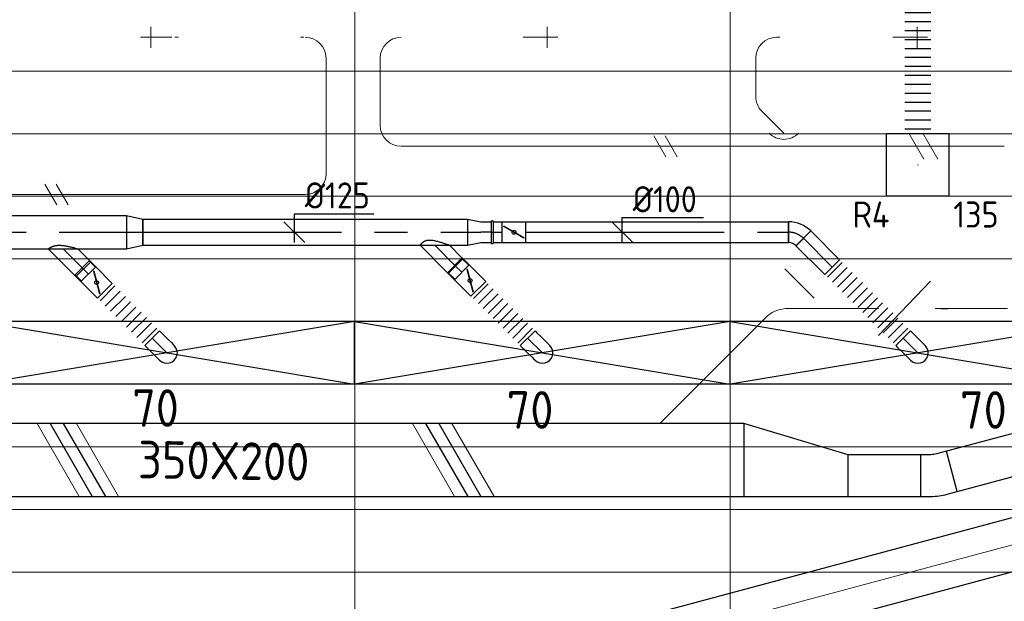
# Model space of a CAD drawing. Header units: millimetres. Extents: x -74135 to 19179, y 5032 to 51848.
# Tile 36 of 55: x -37462 to -32742, y 10509 to 13295. Entities that reach past the tile are written whole.
import ezdxf
from ezdxf.enums import TextEntityAlignment as Align

# ---------------------------------------------------------------- set-up
doc = ezdxf.new("R2010")
doc.units = ezdxf.units.MM
doc.header["$LTSCALE"] = 50
for name, pattern in [('CENTER2', [28.575, 19.05, -3.175, 3.175, -3.175]), ('HIDDEN', [9.525, 6.35, -3.175]), ('STREEPJES', [0.1, 0.05, -0.05])]:
    doc.linetypes.add(name, pattern=pattern)
for name, color, linetype in [('4plfd', 254, 'Continuous'), ('WL570---_RETOUR', 100, 'Continuous'), ('WL570---_RETOUR_HL', 1, 'Continuous'), ('WL570---_TOEVOER', 200, 'Continuous'), ('WL570---_TOEVOER_HL', 1, 'Continuous'), ('WL570---_TOEVOER_RST', 3, 'Continuous'), ('WL570---_TOEVOER_RST_HL', 1, 'Continuous'), ('WM570---_RETOUR_PR', 2, 'Continuous'), ('WM570---_TOEVOER', 2, 'Continuous'), ('WM570---_TOEVOER_PR', 2, 'Continuous'), ('WM570---_TOEVOER_RST_PR', 1, 'Continuous')]:
    doc.layers.add(name, color=color, linetype=linetype)
for name, color, linetype, lineweight in [('WL570---_BESTAAND-HARTLIJN', 161, 'Continuous', 0), ('WL570---_BESTAAND-TOEVOER', 180, 'Continuous', 0), ('WL570---_DEMONTEREN', 10, 'Continuous', 0)]:
    doc.layers.add(name, color=color, linetype=linetype, lineweight=lineweight)
doc.layers.get('WL570---_DEMONTEREN').off()
doc.styles.add('BURO-018', font='ISO96.shx', dxfattribs={"height": 90})
doc.styles.add('BURO-025', font='ISO96.shx', dxfattribs={"height": 125})
doc.styles.add('MAATVOERING', font='ISO')

# ---------------------------------------------------------------- blocks, each defined once
blk = doc.blocks.new('KARH')
for p, q in [((1, 0.5), (0, 0.5)), ((0, -0.5), (1, -0.5))]:
    blk.add_line(p, q)
at = {"invisible_edges": 15}
blk.add_3dface([(0, 0.5), (0, -0.5), (1, -0.5), (1, 0.5)], dxfattribs=at)
blk = doc.blocks.new('VV135020020020005000LG')
blk.add_lwpolyline([(0, -175), (500, -175), (500, 25), (0, 175)], close=True)
at = {"invisible_edges": 15}
blk.add_3dface([(0, -175), (500, -175), (500, 25), (0, 175)], dxfattribs=at)
blk = doc.blocks.new('VBX1601600016025000')
blk.add_lwpolyline([(50, -130), (300, -130), (300, 130), (50, 130)], close=True)
for points in [[(50, 80), (0, 80), (0, -80), (50, -80)], [(300, -80), (350, -80), (350, 80), (300, 80)]]:
    blk.add_lwpolyline(points)
at = {"layer": 'WL570---_BESTAAND-HARTLIJN'}
blk.add_line((300, 0), (350, 0), dxfattribs=at)
at = {"layer": 'WL570---_BESTAAND-TOEVOER'}
blk.add_line((50, -130), (300, 130), dxfattribs=at)
blk = doc.blocks.new('KARO')
for p, q in [((1, 0.5), (0, 0.5)), ((0, -0.5), (1, -0.5))]:
    blk.add_line(p, q)
at = {"invisible_edges": 15}
blk.add_3dface([(0, 0.5), (0, -0.5), (1, -0.5), (1, 0.5)], dxfattribs=at)
at = {"layer": 'WL570---_BESTAAND-HARTLIJN'}
blk.add_line((0, 0), (1, 0), dxfattribs=at)
blk = doc.blocks.new('OBO10000090ZE')
blk.add_lwpolyline([(-50, 0), (50, 0), (50, 100, 1), (-50, 100)], format="xyb", close=True)
at = {"layer": 'WL570---_BESTAAND-HARTLIJN'}
for points in [[(0, 0), (0, 150)], [(-50, 100), (50, 100)]]:
    blk.add_lwpolyline(points, dxfattribs=at)
blk = doc.blocks.new('OBO10000090H')
blk.add_lwpolyline([(50, -100, 0.414214), (-100, 50), (-100, -50, -0.414214), (-50, -100)], format="xyb", close=True)
at = {"invisible_edges": 15}
for points in [[(-91.3, -50.8), (-74, 47.7), (-100, 50), (-100, -50)], [(-82.9, -53), (-48.7, 41), (-74, 47.7), (-91.3, -50.8)], [(-75, -56.7), (-25, 29.9), (-48.7, 41), (-82.9, -53)], [(-67.9, -61.7), (-3.6, 14.9), (-25, 29.9), (-75, -56.7)], [(-61.7, -67.9), (14.9, -3.6), (-3.6, 14.9), (-67.9, -61.7)], [(-56.7, -75), (29.9, -25), (14.9, -3.6), (-61.7, -67.9)], [(-53, -82.9), (41, -48.7), (29.9, -25), (-56.7, -75)], [(-50.8, -91.3), (47.7, -74), (41, -48.7), (-53, -82.9)], [(-50, -100), (50, -100), (47.7, -74), (-50.8, -91.3)]]:
    blk.add_3dface(points, dxfattribs=at)
at = {"layer": 'WL570---_BESTAAND-HARTLIJN'}
blk.add_arc((-100, -100), 100, 0, 90, dxfattribs=at)
blk = doc.blocks.new('OBO10000090L')
blk.add_lwpolyline([(50, 0, 0.414214), (-100, 150), (-100, 50, -0.414214), (-50, 0)], format="xyb", close=True)
at = {"invisible_edges": 15}
for points in [[(-91.3, 49.2), (-74, 147.7), (-100, 150), (-100, 50)], [(-82.9, 47), (-48.7, 141), (-74, 147.7), (-91.3, 49.2)], [(-75, 43.3), (-25, 129.9), (-48.7, 141), (-82.9, 47)], [(-67.9, 38.3), (-3.6, 114.9), (-25, 129.9), (-75, 43.3)], [(-61.7, 32.1), (14.9, 96.4), (-3.6, 114.9), (-67.9, 38.3)], [(-56.7, 25), (29.9, 75), (14.9, 96.4), (-61.7, 32.1)], [(-53, 17.1), (41, 51.3), (29.9, 75), (-56.7, 25)], [(-50.8, 8.7), (47.7, 26), (41, 51.3), (-53, 17.1)], [(-50, 0), (50, 0), (47.7, 26), (-50.8, 8.7)]]:
    blk.add_3dface(points, dxfattribs=at)
at = {"layer": 'WL570---_BESTAAND-HARTLIJN'}
blk.add_arc((-100, 0), 100, 0, 90, dxfattribs=at)
blk = doc.blocks.new('OSV1251000460G')
blk.add_lwpolyline([(0, -62.5), (46.7, -50), (46.7, 50), (0, 62.5)], close=True)
at = {"layer": 'WL570---_BESTAAND-HARTLIJN'}
blk.add_line((0, 0), (46.7, 0), dxfattribs=at)
blk = doc.blocks.new('OZA1250100045L')
blk.add_lwpolyline([(-70.7, 0), (-106.1, 35.4), (-35.4, 106.1), (70.7, 0)])
at = {"layer": 'WL570---_BESTAAND-HARTLIJN'}
blk.add_line((0, 0), (-70.7, 70.7), dxfattribs=at)
at = {"layer": 'WL570---_BESTAAND-TOEVOER'}
blk.add_arc((0, 70.7), 100, 225, 315, dxfattribs=at)
blk = doc.blocks.new('OBO10000045H')
blk.add_lwpolyline([(50, -41.4, 0.198912), (6.1, 64.6), (-64.6, -6.1, -0.198912), (-50, -41.4)], format="xyb", close=True)
at = {"invisible_edges": 15}
for points in [[(-61.7, -9.3), (14.9, 55), (6.1, 64.6), (-64.6, -6.1)], [(-59, -12.7), (22.9, 44.6), (14.9, 55), (-61.7, -9.3)], [(-56.7, -16.4), (29.9, 33.6), (22.9, 44.6), (-59, -12.7)], [(-54.7, -20.3), (35.9, 22), (29.9, 33.6), (-56.7, -16.4)], [(-53, -24.3), (41, 9.9), (35.9, 22), (-54.7, -20.3)], [(-51.7, -28.5), (44.9, -2.6), (41, 9.9), (-53, -24.3)], [(-50.8, -32.7), (47.7, -15.4), (44.9, -2.6), (-51.7, -28.5)], [(-50.2, -37.1), (49.4, -28.3), (47.7, -15.4), (-50.8, -32.7)], [(-50, -41.4), (50, -41.4), (49.4, -28.3), (-50.2, -37.1)]]:
    blk.add_3dface(points, dxfattribs=at)
at = {"layer": 'WL570---_BESTAAND-HARTLIJN'}
blk.add_arc((-100, -41.4), 100, 0, 45, dxfattribs=at)
blk = doc.blocks.new('OAF16000045R')
blk.add_line((-163.1, 0), (163.1, 0))
blk.add_lwpolyline([(-113.1, 0), (35.4, 148.5), (148.5, 35.4), (113.1, 0)])
at = {"layer": 'WL570---_BESTAAND-HARTLIJN'}
blk.add_line((91.9, 91.9), (0, 0), dxfattribs=at)
blk = doc.blocks.new('OSV1601250650G')
blk.add_lwpolyline([(0, -80), (65.3, -62.5), (65.3, 62.5), (0, 80)], close=True)
at = {"layer": 'WL570---_BESTAAND-HARTLIJN'}
blk.add_line((0, 0), (65.3, 0), dxfattribs=at)
blk = doc.blocks.new('VBO20020000050151-100')
blk.add_lwpolyline([(-100, -76.3), (100, -76.3), (100, -26.3, 0.065543), (89.8, 51.3), (76.8, 99.6), (-116.3, 47.8), (-103.4, -0.4, -0.065543), (-100, -26.3)], format="xyb", close=True)
blk = doc.blocks.new('OBO16000045H')
blk.add_lwpolyline([(80, -66.3, 0.198912), (9.7, 103.4), (-103.4, -9.7, -0.198912), (-80, -66.3)], format="xyb", close=True)
at = {"invisible_edges": 15}
for points in [[(-98.7, -14.9), (23.9, 88), (9.7, 103.4), (-103.4, -9.7)], [(-94.5, -20.4), (36.6, 71.4), (23.9, 88), (-98.7, -14.9)], [(-90.7, -26.3), (47.8, 53.7), (36.6, 71.4), (-94.5, -20.4)], [(-87.5, -32.5), (57.5, 35.2), (47.8, 53.7), (-90.7, -26.3)], [(-84.8, -38.9), (65.5, 15.8), (57.5, 35.2), (-87.5, -32.5)], [(-82.7, -45.6), (71.8, -4.2), (65.5, 15.8), (-84.8, -38.9)], [(-81.2, -52.4), (76.4, -24.6), (71.8, -4.2), (-82.7, -45.6)], [(-80.3, -59.3), (79.1, -45.4), (76.4, -24.6), (-81.2, -52.4)], [(-80, -66.3), (80, -66.3), (79.1, -45.4), (-80.3, -59.3)]]:
    blk.add_3dface(points, dxfattribs=at)
at = {"layer": 'WL570---_BESTAAND-HARTLIJN'}
blk.add_arc((-160, -66.3), 160, 0, 45, dxfattribs=at)
blk = doc.blocks.new('UISO')
for p, q in [((0, 0.18), (1, 0.757)), ((0, 0), (1, 0.577))]:
    blk.add_line(p, q)
at = {"layer": 'WL570---_BESTAAND-TOEVOER'}
for p, q in [((0, 0.36), (1, 0.937)), ((0, -0.18), (1, 0.397))]:
    blk.add_line(p, q, dxfattribs=at)
blk = doc.blocks.new('*U228')
at = {"color": 0, "ltscale": 10}
for p, q in [((900, 150, -2700), (-900, 150, -2700)), ((-900, -150, -2700), (-900, 150, -2700)), ((900, -150, -2700), (900, 150, -2700)), ((900, -150, -2700), (-900, -150, -2700))]:
    blk.add_line(p, q, dxfattribs=at)
at = {"layer": 'WL570---_TOEVOER_RST_HL', "linetype": 'CENTER2'}
blk.add_circle((0, 0, -2700), 0.075, dxfattribs=at)
at = {"layer": 'WL570---_TOEVOER_RST', "color": 1, "style": 'BURO-018'}
for tag in ['MC', 'Q']:
    blk.add_attdef(tag, text='', height=180, dxfattribs=at).set_placement((0, 0), align=Align.MIDDLE)
at = {"layer": 'WM570---_TOEVOER_RST_PR', "color": 1, "style": 'BURO-018'}
blk.add_attdef('POSNR', text='', height=180, dxfattribs=at).set_placement((0, 0), align=Align.MIDDLE)
blk = doc.blocks.new('*U229')
at = {"color": 0, "ltscale": 10}
for p, q in [((0, 80, -2700), (32.1, 80, -2700)), ((32.1, 80, -2700), (32.1, -63.2, -2700))]:
    blk.add_line(p, q, dxfattribs=at)
at = {"color": 9, "linetype": 'STREEPJES', "ltscale": 10}
for p in [(0, -80, -2700), (32.1, -63.2, -2700)]:
    blk.add_line(p, (32.1, -80, -2700), dxfattribs=at)
at = {"color": 0, "ltscale": 10}
blk.add_ellipse((0, 44, -2700), major_axis=(0, 36), ratio=0.4, start_param=0, end_param=0.475882, dxfattribs=at)
at = {"color": 9, "linetype": 'STREEPJES', "ltscale": 10}
blk.add_ellipse((0, -44, -2700), major_axis=(0, -36), ratio=0.4, start_param=5.807303, end_param=6.759068, dxfattribs=at)
at = {"layer": 'WL570---_TOEVOER_HL', "linetype": 'CENTER2'}
blk.add_line((0, 0, -2700), (32.1, 0, -2700), dxfattribs=at)
at = {"layer": 'WM570---_TOEVOER_PR', "color": 1, "style": 'BURO-018'}
blk.add_attdef('POSNR', text='', height=180, dxfattribs=at).set_placement((0, 0), align=Align.MIDDLE)
blk = doc.blocks.new('*U230')
at = {"color": 0, "ltscale": 10}
for p, q in [((900, 150, -2700), (-900, 150, -2700)), ((-900, -150, -2700), (-900, 150, -2700)), ((900, -150, -2700), (900, 150, -2700)), ((900, -150, -2700), (-900, -150, -2700))]:
    blk.add_line(p, q, dxfattribs=at)
at = {"layer": 'WL570---_TOEVOER_RST_HL', "linetype": 'CENTER2'}
blk.add_circle((0, 0, -2700), 0.075, dxfattribs=at)
at = {"layer": 'WL570---_TOEVOER_RST', "color": 1, "style": 'BURO-018'}
for tag in ['MC', 'Q']:
    blk.add_attdef(tag, text='', height=180, dxfattribs=at).set_placement((0, 0), align=Align.MIDDLE)
at = {"layer": 'WM570---_TOEVOER_RST_PR', "color": 1, "style": 'BURO-018'}
blk.add_attdef('POSNR', text='', height=180, dxfattribs=at).set_placement((0, 0), align=Align.MIDDLE)
blk = doc.blocks.new('Groep-46')
at = {"color": 8, "linetype": 'Continuous', "lineweight": 13}
for p, q in [((-73154.9, 12699.1), (-22154.9, 12699.1)), ((-73154.9, 12399.1), (-22154.9, 12399.1)), ((-73154.9, 12099.1), (-22154.9, 12099.1))]:
    blk.add_line(p, q, dxfattribs=at)
blk = doc.blocks.new('Groep-53')
at = {"color": 8, "linetype": 'Continuous', "lineweight": 13}
for p, q in [((-36854.9, 18999.1), (-36854.9, 7515.9)), ((-35054.9, 18999.1), (-35054.9, 7851)), ((-72854.9, 11799.1), (-22392.8, 11799.1)), ((-72188.2, 11499.1), (-23121.3, 11499.1)), ((-71473.3, 11199.1), (-23841, 11199.1)), ((-70711.8, 10899.1), (-24597.7, 10899.1)), ((-69854.9, 10599.1), (-25389.2, 10599.1)), ((-69080.3, 10299.1), (-26229.6, 10299.1))]:
    blk.add_line(p, q, dxfattribs=at)
at = {"color": 8, "linetype": 'Continuous', "lineweight": 13, "flags": 128}
blk.add_lwpolyline([(-22004.9, 19149), (-22004.9, 11828, -0.208473), (-73205.8, 11785.1), (-73304.9, 11828.1)], format="xyb", dxfattribs=at)
at = {"color": 8, "linetype": 'Continuous', "lineweight": 13}
blk.add_arc((-47654.8, 70538.1), 63940.9, 246.496301, 293.503386, dxfattribs=at)
at = {"color": 8}
blk.add_blockref('Groep-46', (0, 0), dxfattribs=at)
blk = doc.blocks.new('Block plafond 4e verd')
at = {"layer": '4plfd'}
blk.add_blockref('Groep-53', (73304.912, -19149.14), dxfattribs=at)
blk = doc.blocks.new('*U580')
at = {"color": 0, "ltscale": 10}
for p, q in [((150, 150, -150), (-150, 150, -150)), ((-150, -150, -150), (-150, 150, -150)), ((150, -150, -150), (150, 150, -150)), ((150, -150, -150), (-150, -150, -150))]:
    blk.add_line(p, q, dxfattribs=at)
at = {"layer": 'WL570---_RETOUR_HL', "linetype": 'CENTER2'}
blk.add_circle((0, 0, -150), 0.075, dxfattribs=at)
at = {"layer": 'WL570---_RETOUR', "color": 2, "style": 'BURO-025'}
for tag in ['MC', 'Q']:
    blk.add_attdef(tag, text='', height=125, dxfattribs=at).set_placement((0, 0), align=Align.MIDDLE)
at = {"layer": 'WM570---_RETOUR_PR', "color": 2, "style": 'BURO-025'}
blk.add_attdef('POSNR', text='', height=125, dxfattribs=at).set_placement((0, 0), align=Align.MIDDLE)
blk = doc.blocks.new('*U668')
at = {"color": 0, "ltscale": 10}
for p, q in [((-100, 50, -2700), (-86.8, 50, -2700)), ((-100, -50, -2700), (-100, 50, -2700)), ((-86.8, 50, -2700), (-61.4, 50, -2700)), ((-61.4, 50, -2700), (-38.6, 50, -2700)), ((-38.6, 50, -2700), (-20, 50, -2700)), ((-20, 50, -2700), (-6.8, 50, -2700)), ((-6.8, 50, -2700), (0, 50, -2700)), ((-100, -50, -2700), (-86.8, -50, -2700)), ((-86.8, -50, -2700), (-61.4, -50, -2700)), ((-61.4, -50, -2700), (-38.6, -50, -2700)), ((-38.6, -50, -2700), (-20, -50, -2700)), ((-20, -50, -2700), (-6.8, -50, -2700)), ((-6.8, -50, -2700), (0, -50, -2700))]:
    blk.add_line(p, q, dxfattribs=at)
blk.add_arc((0, 0, -2700), 50, 270, 90, dxfattribs=at)
at = {"layer": 'WL570---_TOEVOER_HL', "linetype": 'CENTER2'}
blk.add_line((-100, 0, -2700), (0, 0, -2700), dxfattribs=at)
at = {"layer": 'WM570---_TOEVOER_PR', "color": 2, "style": 'BURO-025'}
blk.add_attdef('POSNR', text='', height=125, dxfattribs=at).set_placement((0, 0), align=Align.MIDDLE)
blk = doc.blocks.new('*U703')
at = {"color": 0, "ltscale": 10}
for p, q in [((0, 80, -2700), (1750.3, 80, -2700)), ((0, -80, -2700), (0, 80, -2700)), ((1750.3, 80, -2700), (1750.3, -80, -2700)), ((0, -80, -2700), (1750.3, -80, -2700))]:
    blk.add_line(p, q, dxfattribs=at)
at = {"layer": 'WL570---_TOEVOER_HL', "linetype": 'CENTER2'}
blk.add_line((0, 0, -2700), (1750.3, 0, -2700), dxfattribs=at)
at = {"layer": 'WM570---_TOEVOER_PR', "color": 2, "style": 'BURO-025'}
blk.add_attdef('POSNR', text='', height=125, dxfattribs=at).set_placement((0, 0), align=Align.MIDDLE)
blk = doc.blocks.new('*U704')
at = {"color": 0, "ltscale": 10}
for p, q in [((0, 80, -2700), (78.2, 62.5, -2700)), ((0, 80, -2700), (0, -80, -2700)), ((78.2, 62.5, -2700), (78.2, -62.5, -2700)), ((0, -80, -2700), (78.2, -62.5, -2700))]:
    blk.add_line(p, q, dxfattribs=at)
at = {"layer": 'WL570---_TOEVOER_HL', "linetype": 'CENTER2'}
blk.add_line((0, 0, -2700), (78.2, 0, -2700), dxfattribs=at)
for centre in [(0, 0, -2700), (78.2, 0, -2700)]:
    blk.add_circle(centre, 0.075, dxfattribs=at)
at = {"layer": 'WM570---_TOEVOER_PR', "color": 2, "style": 'BURO-025'}
blk.add_attdef('POSNR', text='', height=125, dxfattribs=at).set_placement((0, 0), align=Align.MIDDLE)
blk = doc.blocks.new('*U705')
at = {"color": 0, "ltscale": 10}
for p, q in [((0, 62.5, -2700), (1556.5, 62.5, -2700)), ((0, -62.5, -2700), (0, 62.5, -2700)), ((1556.5, 62.5, -2700), (1556.5, -62.5, -2700)), ((0, -62.5, -2700), (1556.5, -62.5, -2700))]:
    blk.add_line(p, q, dxfattribs=at)
at = {"layer": 'WL570---_TOEVOER_HL', "linetype": 'CENTER2'}
blk.add_line((0, 0, -2700), (1556.5, 0, -2700), dxfattribs=at)
at = {"layer": 'WM570---_TOEVOER_PR', "color": 2, "style": 'BURO-025'}
blk.add_attdef('POSNR', text='', height=125, dxfattribs=at).set_placement((0, 0), align=Align.MIDDLE)
blk = doc.blocks.new('*U706')
at = {"color": 0, "ltscale": 10}
for p, q in [((0, 70.7, -2700), (61, 131.7, -2700)), ((61, 131.7, -2700), (131.7, 61, -2700)), ((0, -70.7, -2700), (131.7, 61, -2700))]:
    blk.add_line(p, q, dxfattribs=at)
blk.add_spline([(-0.2, -70.6, -2700), (-0.8, -70.1, -2700), (-1.8, -69.3, -2700), (-3.2, -68.2, -2700), (-4.9, -66.7, -2700), (-6.9, -64.9, -2700), (-9.2, -62.8, -2700), (-11.6, -60.3, -2700), (-14.1, -57.4, -2700), (-16.6, -54, -2700), (-19, -50.2, -2700), (-21.2, -45.7, -2700), (-23, -40.7, -2700), (-24.2, -35, -2700), (-24.9, -28.5, -2700), (-24.9, -21.3, -2700), (-24.2, -13.5, -2700), (-23, -5.2, -2700), (-21.2, 3.4, -2700), (-19, 12.1, -2700), (-16.6, 20.8, -2700), (-14.1, 29.2, -2700), (-11.6, 37.1, -2700), (-9.2, 44.5, -2700), (-6.9, 51.1, -2700), (-4.9, 56.9, -2700), (-3.2, 61.8, -2700), (-1.8, 65.6, -2700), (-0.8, 68.4, -2700), (-0.2, 70.1, -2700), (0, 70.7, -2700)], degree=3, dxfattribs=at)
at = {"layer": 'WL570---_TOEVOER_HL', "linetype": 'CENTER2'}
blk.add_line((0, 0, -2700), (96.3, 96.3, -2700), dxfattribs=at)
at = {"layer": 'WM570---_TOEVOER_PR', "color": 2, "style": 'BURO-025'}
blk.add_attdef('POSNR', text='', height=125, dxfattribs=at).set_placement((0, 0), align=Align.MIDDLE)
blk = doc.blocks.new('*U707')
at = {"color": 0, "ltscale": 10}
for p, q in [((0, 50, -2700), (47, 50, -2700)), ((47, 50, -2700), (47, -50, -2700)), ((0, -50, -2700), (47, -50, -2700))]:
    blk.add_line(p, q, dxfattribs=at)
at = {"layer": 'WL570---_TOEVOER_HL', "linetype": 'CENTER2'}
blk.add_line((0, 0, -2700), (47, 0, -2700), dxfattribs=at)
at = {"layer": 'WM570---_TOEVOER_PR', "color": 2, "style": 'BURO-025'}
blk.add_attdef('POSNR', text='', height=125, dxfattribs=at).set_placement((0, 0), align=Align.MIDDLE)
blk = doc.blocks.new('*U708')
at = {"ltscale": 10}
for p, q in [((-55.9, 50, -2700), (55.8, 50, -2700)), ((-55.9, -50, -2700), (-55.9, 50, -2700)), ((55.8, 50, -2700), (55.8, -50, -2700)), ((55.8, 47.5, -2700), (98.4, 47.5, -2700)), ((98.4, 47.5, -2700), (98.4, -47.5, -2700)), ((-48.9, 27.1, -2700), (-47.9, 28.8, -2700)), ((47.9, -28.8, -2700), (-48.9, 27.1, -2700)), ((48.9, -27.1, -2700), (-47.9, 28.8, -2700)), ((47.9, -28.8, -2700), (48.9, -27.1, -2700)), ((-55.9, -50, -2700), (55.8, -50, -2700)), ((55.8, -47.5, -2700), (98.4, -47.5, -2700))]:
    blk.add_line(p, q, dxfattribs=at)
blk.add_circle((0, 0, -2700), 9.31, dxfattribs=at)
at = {"layer": 'WL570---_TOEVOER', "color": 2, "style": 'BURO-025'}
blk.add_attdef('I', text='', height=125, dxfattribs=at).set_placement((0, 0), align=Align.MIDDLE)
at = {"layer": 'WM570---_TOEVOER_PR', "color": 2, "style": 'BURO-025'}
blk.add_attdef('POSNR', text='', height=125, dxfattribs=at).set_placement((0, 0), align=Align.MIDDLE)
blk = doc.blocks.new('*U709')
at = {"color": 0, "ltscale": 10}
for p, q in [((0, 50, -2700), (0, -50, -2700)), ((16.7, 50, -2700), (16.7, -50, -2700)), ((50.1, 50, -2700), (50.1, -50, -2700)), ((83.5, 50, -2700), (83.5, -50, -2700)), ((117, 50, -2700), (117, -50, -2700)), ((150.4, 50, -2700), (150.4, -50, -2700)), ((183.8, 50, -2700), (183.8, -50, -2700)), ((217.2, 50, -2700), (217.2, -50, -2700)), ((250.6, 50, -2700), (250.6, -50, -2700)), ((284, 50, -2700), (284, -50, -2700)), ((317.5, 50, -2700), (317.5, -50, -2700)), ((334.2, 50, -2700), (334.2, -50, -2700))]:
    blk.add_line(p, q, dxfattribs=at)
at = {"layer": 'WM570---_TOEVOER_PR', "color": 2, "style": 'BURO-025'}
blk.add_attdef('POSNR', text='', height=125, dxfattribs=at).set_placement((0, 0), align=Align.MIDDLE)
blk = doc.blocks.new('*U710')
at = {"color": 0, "ltscale": 10}
for p, q in [((0, 70.7, -2700), (62.1, 132.8, -2700)), ((62.1, 132.8, -2700), (132.8, 62.1, -2700)), ((0, -70.7, -2700), (132.8, 62.1, -2700))]:
    blk.add_line(p, q, dxfattribs=at)
blk.add_spline([(-0.2, -70.5, -2700), (-0.6, -69.9, -2700), (-1.4, -68.9, -2700), (-2.5, -67.4, -2700), (-3.8, -65.6, -2700), (-5.3, -63.3, -2700), (-6.9, -60.6, -2700), (-8.7, -57.4, -2700), (-10.5, -53.7, -2700), (-12.2, -49.6, -2700), (-13.8, -44.9, -2700), (-15.2, -39.7, -2700), (-16.3, -34, -2700), (-17.1, -27.8, -2700), (-17.5, -21.1, -2700), (-17.5, -13.9, -2700), (-17.1, -6.4, -2700), (-16.3, 1.4, -2700), (-15.2, 9.4, -2700), (-13.8, 17.4, -2700), (-12.2, 25.2, -2700), (-10.5, 32.8, -2700), (-8.7, 40, -2700), (-6.9, 46.7, -2700), (-5.3, 52.8, -2700), (-3.8, 58.1, -2700), (-2.5, 62.5, -2700), (-1.4, 66.1, -2700), (-0.6, 68.6, -2700), (-0.2, 70.2, -2700), (0, 70.7, -2700)], degree=3, dxfattribs=at)
at = {"layer": 'WL570---_TOEVOER_HL', "linetype": 'CENTER2'}
blk.add_line((0, 0, -2700), (97.4, 97.4, -2700), dxfattribs=at)
at = {"layer": 'WM570---_TOEVOER_PR', "color": 2, "style": 'BURO-025'}
blk.add_attdef('POSNR', text='', height=125, dxfattribs=at).set_placement((0, 0), align=Align.MIDDLE)
blk = doc.blocks.new('*U711')
at = {"color": 0, "ltscale": 10}
for p, q in [((0, 50, -2700), (33.8, 50, -2700)), ((33.8, 50, -2700), (33.8, -50, -2700)), ((0, -50, -2700), (33.8, -50, -2700))]:
    blk.add_line(p, q, dxfattribs=at)
at = {"layer": 'WL570---_TOEVOER_HL', "linetype": 'CENTER2'}
blk.add_line((0, 0, -2700), (33.8, 0, -2700), dxfattribs=at)
at = {"layer": 'WM570---_TOEVOER_PR', "color": 2, "style": 'BURO-025'}
blk.add_attdef('POSNR', text='', height=125, dxfattribs=at).set_placement((0, 0), align=Align.MIDDLE)
blk = doc.blocks.new('*U712')
at = {"ltscale": 10}
for p, q in [((-55.9, 50, -2700), (55.8, 50, -2700)), ((-55.9, -50, -2700), (-55.9, 50, -2700)), ((55.8, 50, -2700), (55.8, -50, -2700)), ((55.8, 47.5, -2700), (98.4, 47.5, -2700)), ((98.4, 47.5, -2700), (98.4, -47.5, -2700)), ((-48.9, 27.1, -2700), (-47.9, 28.8, -2700)), ((47.9, -28.8, -2700), (-48.9, 27.1, -2700)), ((48.9, -27.1, -2700), (-47.9, 28.8, -2700)), ((47.9, -28.8, -2700), (48.9, -27.1, -2700)), ((-55.9, -50, -2700), (55.8, -50, -2700)), ((55.8, -47.5, -2700), (98.4, -47.5, -2700))]:
    blk.add_line(p, q, dxfattribs=at)
blk.add_circle((0, 0, -2700), 9.31, dxfattribs=at)
at = {"layer": 'WL570---_TOEVOER', "color": 2, "style": 'BURO-025'}
blk.add_attdef('I', text='', height=125, dxfattribs=at).set_placement((0, 0), align=Align.MIDDLE)
at = {"layer": 'WM570---_TOEVOER_PR', "color": 2, "style": 'BURO-025'}
blk.add_attdef('POSNR', text='', height=125, dxfattribs=at).set_placement((0, 0), align=Align.MIDDLE)
blk = doc.blocks.new('*U713')
at = {"color": 0, "ltscale": 10}
for p, q in [((0, 50, -2700), (0, -50, -2700)), ((17.8, 50, -2700), (17.8, -50, -2700)), ((53.5, 50, -2700), (53.5, -50, -2700)), ((89.2, 50, -2700), (89.2, -50, -2700)), ((124.8, 50, -2700), (124.8, -50, -2700)), ((160.5, 50, -2700), (160.5, -50, -2700)), ((196.2, 50, -2700), (196.2, -50, -2700)), ((231.8, 50, -2700), (231.8, -50, -2700)), ((267.5, 50, -2700), (267.5, -50, -2700)), ((303.2, 50, -2700), (303.2, -50, -2700)), ((321, 50, -2700), (321, -50, -2700))]:
    blk.add_line(p, q, dxfattribs=at)
at = {"layer": 'WM570---_TOEVOER_PR', "color": 2, "style": 'BURO-025'}
blk.add_attdef('POSNR', text='', height=125, dxfattribs=at).set_placement((0, 0), align=Align.MIDDLE)
blk = doc.blocks.new('*U718')
at = {"color": 0, "ltscale": 10}
for p, q in [((-41.4, -50, -2700), (-41.4, 50, -2700)), ((64.6, 6.1, -2700), (-6.1, -64.6, -2700))]:
    blk.add_line(p, q, dxfattribs=at)
for radius in [149.9, 49.9]:
    blk.add_arc((-41.4, -99.9, -2700), radius, 45, 90, dxfattribs=at)
at = {"layer": 'WL570---_TOEVOER_HL', "linetype": 'CENTER2'}
blk.add_arc((-41.4, -99.9, -2700), 99.9, 45, 90, dxfattribs=at)
at = {"layer": 'WM570---_TOEVOER_PR', "color": 2, "style": 'BURO-025'}
blk.add_attdef('POSNR', text='', height=125, dxfattribs=at).set_placement((0, 0), align=Align.MIDDLE)
blk = doc.blocks.new('*U719')
at = {"color": 0, "ltscale": 10}
for p, q in [((0, 50, -2700), (195.7, 50, -2700)), ((0, -50, -2700), (0, 50, -2700)), ((195.7, 50, -2700), (195.7, -50, -2700)), ((0, -50, -2700), (195.7, -50, -2700))]:
    blk.add_line(p, q, dxfattribs=at)
at = {"layer": 'WL570---_TOEVOER_HL', "linetype": 'CENTER2'}
blk.add_line((0, 0, -2700), (195.7, 0, -2700), dxfattribs=at)
at = {"layer": 'WM570---_TOEVOER_PR', "color": 2, "style": 'BURO-025'}
blk.add_attdef('POSNR', text='', height=125, dxfattribs=at).set_placement((0, 0), align=Align.MIDDLE)
blk = doc.blocks.new('*U720')
at = {"color": 0, "ltscale": 10}
for p, q in [((0, 50, -2700), (0, -50, -2700)), ((17.2, 50, -2700), (17.2, -50, -2700)), ((51.5, 50, -2700), (51.5, -50, -2700)), ((85.8, 50, -2700), (85.8, -50, -2700)), ((120.1, 50, -2700), (120.1, -50, -2700)), ((154.4, 50, -2700), (154.4, -50, -2700)), ((188.7, 50, -2700), (188.7, -50, -2700)), ((223, 50, -2700), (223, -50, -2700)), ((257.3, 50, -2700), (257.3, -50, -2700)), ((291.6, 50, -2700), (291.6, -50, -2700)), ((325.9, 50, -2700), (325.9, -50, -2700)), ((360.2, 50, -2700), (360.2, -50, -2700)), ((394.5, 50, -2700), (394.5, -50, -2700)), ((428.9, 50, -2700), (428.9, -50, -2700)), ((463.2, 50, -2700), (463.2, -50, -2700)), ((480.3, 50, -2700), (480.3, -50, -2700))]:
    blk.add_line(p, q, dxfattribs=at)
at = {"layer": 'WM570---_TOEVOER_PR', "color": 2, "style": 'BURO-025'}
blk.add_attdef('POSNR', text='', height=125, dxfattribs=at).set_placement((0, 0), align=Align.MIDDLE)
blk = doc.blocks.new('*U721')
at = {"color": 0, "ltscale": 10}
for p, q in [((0, 50, -2700), (43.3, 50, -2700)), ((0, -50, -2700), (43.3, -50, -2700))]:
    blk.add_line(p, q, dxfattribs=at)
at = {"layer": 'WL570---_TOEVOER_HL', "linetype": 'CENTER2'}
blk.add_line((0, 0, -2700), (43.3, 0, -2700), dxfattribs=at)
at = {"layer": 'WM570---_TOEVOER_PR', "color": 2, "style": 'BURO-025'}
blk.add_attdef('POSNR', text='', height=125, dxfattribs=at).set_placement((0, 0), align=Align.MIDDLE)
blk = doc.blocks.new('*U722')
at = {"color": 0, "ltscale": 10}
for p, q in [((-5, 54, -2700), (5, 54, -2700)), ((-5, 54, -2700), (-5, -54, -2700)), ((-5, 54, -2700), (-5, -54, -2700)), ((5, 54, -2700), (5, -54, -2700)), ((5, 54, -2700), (5, -54, -2700)), ((-5, -54, -2700), (5, -54, -2700))]:
    blk.add_line(p, q, dxfattribs=at)
at = {"layer": 'WL570---_TOEVOER_HL', "linetype": 'CENTER2'}
blk.add_line((-5, 0, -2700), (5, 0, -2700), dxfattribs=at)
at = {"layer": 'WM570---_TOEVOER_PR', "color": 2, "style": 'BURO-025'}
blk.add_attdef('POSNR', text='', height=125, dxfattribs=at).set_placement((0, 0), align=Align.MIDDLE)
blk = doc.blocks.new('*U723')
at = {"color": 0, "ltscale": 10}
for p, q in [((0, 62.5, -2700), (64.18, 50, -2700)), ((0, 62.5, -2700), (0, -62.5, -2700)), ((64.18, 50, -2700), (114.18, 50, -2700)), ((0, -62.5, -2700), (64.18, -50, -2700)), ((64.18, -50, -2700), (114.18, -50, -2700))]:
    blk.add_line(p, q, dxfattribs=at)
at = {"layer": 'WL570---_TOEVOER_HL', "linetype": 'CENTER2'}
for p in [(0, 0, -2700), (114.18, 0, -2700)]:
    blk.add_line(p, (64.18, 0, -2700), dxfattribs=at)
blk.add_circle((0, 0, -2700), 0.075, dxfattribs=at)
at = {"layer": 'WM570---_TOEVOER_PR', "color": 2, "style": 'BURO-025'}
blk.add_attdef('POSNR', text='', height=125, dxfattribs=at).set_placement((0, 0), align=Align.MIDDLE)
blk = doc.blocks.new('*U724')
at = {"ltscale": 10}
for p, q in [((-55.8, 50, -2700), (55.8, 50, -2700)), ((-55.8, -50, -2700), (-55.8, 50, -2700)), ((55.8, 50, -2700), (55.8, -50, -2700)), ((-48.9, 27.1, -2700), (-47.9, 28.8, -2700)), ((47.9, -28.8, -2700), (-48.9, 27.1, -2700)), ((48.9, -27.1, -2700), (-47.9, 28.8, -2700)), ((47.9, -28.8, -2700), (48.9, -27.1, -2700)), ((-55.8, -50, -2700), (55.8, -50, -2700))]:
    blk.add_line(p, q, dxfattribs=at)
blk.add_circle((0, 0, -2700), 9.31, dxfattribs=at)
at = {"layer": 'WL570---_TOEVOER', "color": 2, "style": 'BURO-025'}
blk.add_attdef('I', text='', height=125, dxfattribs=at).set_placement((0, 0), align=Align.MIDDLE)
at = {"layer": 'WM570---_TOEVOER_PR', "color": 2, "style": 'BURO-025'}
blk.add_attdef('POSNR', text='', height=125, dxfattribs=at).set_placement((0, 0), align=Align.MIDDLE)
blk = doc.blocks.new('*U725')
at = {"color": 0, "ltscale": 10}
for p, q in [((0, 50, -2700), (1261, 50, -2700)), ((1261, 50, -2700), (1261, -50, -2700)), ((0, -50, -2700), (1261, -50, -2700))]:
    blk.add_line(p, q, dxfattribs=at)
at = {"layer": 'WL570---_TOEVOER_HL', "linetype": 'CENTER2'}
blk.add_line((0, 0, -2700), (1261, 0, -2700), dxfattribs=at)
at = {"layer": 'WM570---_TOEVOER_PR', "color": 2, "style": 'BURO-025'}
blk.add_attdef('POSNR', text='', height=125, dxfattribs=at).set_placement((0, 0), align=Align.MIDDLE)
blk = doc.blocks.new('*U728')
at = {"layer": 'WM570---_TOEVOER', "color": 0, "ltscale": 10}
for p, q in [((50, -50), (-50, 50)), ((0, 88.7), (380.4, 88.7)), ((0, -50), (0, 88.7))]:
    blk.add_line(p, q, dxfattribs=at)
at = {"layer": 'WM570---_TOEVOER', "color": 0, "style": 'BURO-025'}
blk.add_text('%%c125', height=125, dxfattribs=at).set_placement((50, 113.7))
blk = doc.blocks.new('*U729')
at = {"layer": 'WM570---_TOEVOER', "color": 0, "ltscale": 10}
for p, q in [((50, -50), (-50, 50)), ((0, 70.4), (389.3, 70.4)), ((0, -50), (0, 70.4))]:
    blk.add_line(p, q, dxfattribs=at)
at = {"layer": 'WM570---_TOEVOER', "color": 0, "style": 'BURO-025'}
blk.add_text('%%c100', height=125, dxfattribs=at).set_placement((50, 95.4))
blk = doc.blocks.new('*U770')
at = {"color": 0, "ltscale": 10}
for p, q in [((0, 62.5, -150), (0, -62.5, -150)), ((21.4, 62.5, -150), (21.4, -62.5, -150)), ((64.3, 62.5, -150), (64.3, -62.5, -150)), ((107.1, 62.5, -150), (107.1, -62.5, -150)), ((150, 62.5, -150), (150, -62.5, -150)), ((192.9, 62.5, -150), (192.9, -62.5, -150)), ((235.7, 62.5, -150), (235.7, -62.5, -150)), ((278.6, 62.5, -150), (278.6, -62.5, -150)), ((321.4, 62.5, -150), (321.4, -62.5, -150)), ((364.3, 62.5, -150), (364.3, -62.5, -150)), ((407.1, 62.5, -150), (407.1, -62.5, -150)), ((450, 62.5, -150), (450, -62.5, -150)), ((492.9, 62.5, -150), (492.9, -62.5, -150)), ((535.7, 62.5, -150), (535.7, -62.5, -150)), ((578.6, 62.5, -150), (578.6, -62.5, -150)), ((621.4, 62.5, -150), (621.4, -62.5, -150)), ((664.3, 62.5, -150), (664.3, -62.5, -150)), ((707.1, 62.5, -150), (707.1, -62.5, -150)), ((750, 62.5, -150), (750, -62.5, -150)), ((792.9, 62.5, -150), (792.9, -62.5, -150)), ((835.7, 62.5, -150), (835.7, -62.5, -150)), ((878.6, 62.5, -150), (878.6, -62.5, -150)), ((900, 62.5, -150), (900, -62.5, -150))]:
    blk.add_line(p, q, dxfattribs=at)
at = {"layer": 'WM570---_RETOUR_PR', "color": 2, "style": 'BURO-025'}
blk.add_attdef('POSNR', text='', height=125, dxfattribs=at).set_placement((0, 0), align=Align.MIDDLE)

msp = doc.modelspace()

# ---------------------------------------------------------------- linework, layer by layer
at = {"color": 0, "ltscale": 10}
msp.add_line((-33793.8, 12101.7), (-33652.4, 11960.3), dxfattribs=at)
at = {"color": 2, "linetype": 'HIDDEN'}
for radius, start, end in [(63040.6, 247.031394, 292.968331), (64240.6, 246.320689, 293.67904)]:
    msp.add_arc((-46645.7, 70918.9), radius, start, end, dxfattribs=at)
at = {"layer": 'WL570---_TOEVOER'}
for p, q in [((-37656.1, 11848.9), (-35856.1, 11548.9)), ((-35856.1, 11848.9), (-37656.1, 11548.9)), ((-35856.1, 11848.9), (-34056.1, 11548.9)), ((-34056.1, 11848.9), (-35856.1, 11548.9)), ((-34056.1, 11848.9), (-32256.1, 11548.9)), ((-32256.1, 11848.9), (-34056.1, 11548.9))]:
    msp.add_line(p, q, dxfattribs=at)

# ---------------------------------------------------------------- block references
at = {"layer": 'WL570---_DEMONTEREN', "xscale": -1}
for name, p, rotation in [('OBO10000090ZE', (-36732.8, 13210.7), 90), ('OBO10000090L', (-36093.4, 13210.7), 270)]:
    msp.add_blockref(name, p, dxfattribs=dict(at, rotation=rotation))
at = {"layer": 'WL570---_DEMONTEREN'}
for name, p, xscale, yscale, zscale, rotation in [('KARO', (-36718.1, 13210.7), -16.03765465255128, 100, 100, 180), ('KARO', (-36115.2, 13210.7), -16.2227493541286, 100, 100, 180), ('KARO', (-35032.8, 13210.7), 16.03765465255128, 100, 100, 180), ('KARO', (-33817, 13210.7), 16.2227493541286, 100, 100, 180), ('KARO', (-33259.5, 13210.7), 16.03765465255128, 100, 100, 180), ('KARO', (-35993.4, 12557.5), 553.2047458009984, 100, 100, 90), ('KARO', (-35733.4, 12788.6), 322.105539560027, 100, 100, 90), ('KARO', (-33933.2, 12927.2), 183.5465977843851, 100, 100, 90), ('KARO', (-33903.9, 12856.4), 48.98494323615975, 100, 100, 315.0000000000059), ('UISO', (-33177.3, 12751.1), 125, 125, 125, 270), ('UISO', (-34327.7, 12638.6), 100, 100, 100, 90), ('UISO', (-37248, 12407.5), 100, 100, 100, 90), ('KARO', (-33361.7, 11912.1), 414.0281029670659, 160, 160, 180), ('KARO', (-32725.6, 11912.1), 348.2377197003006, 160, 160, 180.0000000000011), ('KARO', (-33888.8, 11865.3), 582.6569914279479, 160, 160, 225.0000000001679)]:
    msp.add_blockref(name, p, dxfattribs=dict(at, xscale=xscale, yscale=yscale, zscale=zscale, rotation=rotation))
for name, p, rotation in [('OBO10000090L', (-35633.4, 13210.7), 90), ('OBO10000090ZE', (-35032.8, 13210.7), 270), ('OBO10000090L', (-33833.3, 13210.7), 90), ('OBO10000090ZE', (-33259.5, 13210.7), 270), ('OBO10000045H', (-33933.2, 12885.7), 180), ('OBO10000090H', (-35733.4, 12688.6), 180), ('OSV1251000460G', (-33933.9, 12688.6), 180), ('OBO10000090H', (-35992.9, 12457.5), 270), ('VBX1601600016025000', (-33045.1, 11912.1), 179.9999999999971), ('OBO16000045H', (-33842, 11912.1), 90)]:
    msp.add_blockref(name, p, dxfattribs=dict(at, rotation=rotation))
for name, p in [('OZA1250100045L', (-33798.5, 12751.1)), ('*U229', (-33045.1, 11912.1, 2700)), ('OAF16000045R', (-34392.8, 11361.3))]:
    msp.add_blockref(name, p, dxfattribs=at)
for p, xscale, yscale, zscale in [((-33933.9, 12688.6), 1127.118147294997, 125, 125), ((-35633.8, 12688.6), 1653.506233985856, 100, 100), ((-37754.8, 12457.5), 1661.867193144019, 100, 100)]:
    msp.add_blockref('KARO', p, dxfattribs=dict(at, xscale=xscale, yscale=yscale, zscale=zscale))
at = {"layer": 'WL570---_DEMONTEREN', "xscale": -1}
msp.add_blockref('OSV1601250650G', (-32741.6, 12688.6), dxfattribs=at)
at = {"layer": 'WL570---_RETOUR'}
msp.add_blockref('Block plafond 4e verd', (-72306, 19498.9), dxfattribs=at)
at = {"layer": 'WL570---_RETOUR', "rotation": 270}
msp.add_blockref('*U770', (-33156, 13648.9, 150), dxfattribs=at)
at = {"layer": 'WL570---_RETOUR'}
ref = msp.add_blockref('*U580', (-33156, 12598.9, 150), dxfattribs=at)
ref.add_attrib('POSNR', 'R4', dxfattribs={"layer": 'WM570---_RETOUR_PR', "color": 2, "height": 125, "style": 'BURO-025'}).set_placement((-33380.5, 12361.9), align=Align.MIDDLE)
ref.add_attrib('Q', '135', dxfattribs={"color": 2, "height": 125, "style": 'BURO-025'}).set_placement((-32877.3, 12361.9), align=Align.MIDDLE)
at = {"layer": 'WL570---_RETOUR', "xscale": 4804.164517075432, "yscale": 250, "zscale": 250, "rotation": 194.9999999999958}
msp.add_blockref('KARO', (-29845.6, 11545.9), dxfattribs=at)
at = {"layer": 'WL570---_TOEVOER'}
for name, p in [('*U703', (-38700.7, 12276.9, 2700)), ('*U704', (-36950.4, 12276.9, 2700)), ('*U705', (-36872.2, 12276.9, 2700)), ('*U723', (-35315.6, 12276.9, 2700)), ('*U722', (-35196.5, 12276.9, 2700)), ('*U721', (-35191.5, 12276.9, 2700)), ('*U724', (-35092.4, 12276.9, 2700)), ('*U725', (-35036.5, 12276.9, 2700)), ('*U718', (-33734.1, 12276.9, 2700)), ('VV135020020020005000LG', (-33990.1, 11186.3))]:
    msp.add_blockref(name, p, dxfattribs=at)
for name, p, rotation in [('*U719', (-33566.5, 12109.3, 2700), 134.9999999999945), ('*U706', (-35471.6, 12214.4, 2700), 270), ('*U710', (-37254.1, 12196.9, 2700), 270), ('*U712', (-37093.3, 12036.1, 2700), 134.9999999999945), ('*U711', (-37132.8, 12075.6, 2700), 134.9999999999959), ('*U707', (-35342.1, 12084.9, 2700), 134.9999999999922), ('*U708', (-35302.6, 12045.4, 2700), 134.9999999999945), ('*U720', (-33566.5, 12109.3, 2700), 315.0052000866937), ('*U709', (-35263.1, 12005.9, 2700), 315.0074744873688), ('*U713', (-37053.8, 11996.6, 2700), 315.0077806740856), ('*U668', (-36756.1, 11698.9, 2700), 314.9999999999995), ('*U668', (-34956.1, 11698.9, 2700), 314.9999999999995), ('*U668', (-33156.1, 11698.9, 2700), 314.9999999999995), ('VBO20020000050151-100', (-33067, 11111.3), 270)]:
    msp.add_blockref(name, p, dxfattribs=dict(at, rotation=rotation))
ref = msp.add_blockref('*U228', (-36756.1, 11698.9, 2700), dxfattribs=at)
ref.add_attrib('Q', '70', dxfattribs={"layer": 'WL570---_TOEVOER_RST', "color": 2, "height": 180, "style": 'BURO-018'}).set_placement((-36810.6, 11434.7), align=Align.MIDDLE)
ref = msp.add_blockref('*U228', (-34956.1, 11698.9, 2700), dxfattribs=at)
ref.add_attrib('Q', '70', dxfattribs={"layer": 'WL570---_TOEVOER_RST', "color": 2, "height": 180, "style": 'BURO-018'}).set_placement((-35015.3, 11425.6), align=Align.MIDDLE)
ref = msp.add_blockref('*U230', (-33156.1, 11698.9, 2700), dxfattribs=at)
ref.add_attrib('Q', '70', dxfattribs={"layer": 'WL570---_TOEVOER_RST', "color": 2, "height": 180, "style": 'BURO-018'}).set_placement((-32841.7, 11425.3), align=Align.MIDDLE)
for name, p, xscale, yscale, zscale, rotation in [('KARH', (-31226.2, 11604.6), 1829.426823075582, 200, 200, 195.0000000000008), ('UISO', (-37315.9, 11361.3), 350, 350, 350, 270), ('UISO', (-35515.9, 11361.3), 350, 350, 350, 270), ('KARH', (-33143.3, 11111.3), 346.7413782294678, 200, 200, 180)]:
    msp.add_blockref(name, p, dxfattribs=dict(at, xscale=xscale, yscale=yscale, zscale=zscale, rotation=rotation))
at = {"layer": 'WL570---_TOEVOER', "xscale": 7863.151845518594, "yscale": 350, "zscale": 200}
msp.add_blockref('KARH', (-41853.2, 11186.3), dxfattribs=at)
at = {"layer": 'WM570---_TOEVOER'}
for name, p in [('*U728', (-36145.1, 12276.9, 2700)), ('*U729', (-34572.9, 12276.9, 2700))]:
    msp.add_blockref(name, p, dxfattribs=at)

# ---------------------------------------------------------------- texts
at = {"layer": 'WM570---_TOEVOER', "style": 'MAATVOERING'}
msp.add_text('350X200', height=180, rotation=359.1741, dxfattribs=at).set_placement((-36895, 11098.3))

doc.saveas('drawing.dxf')
